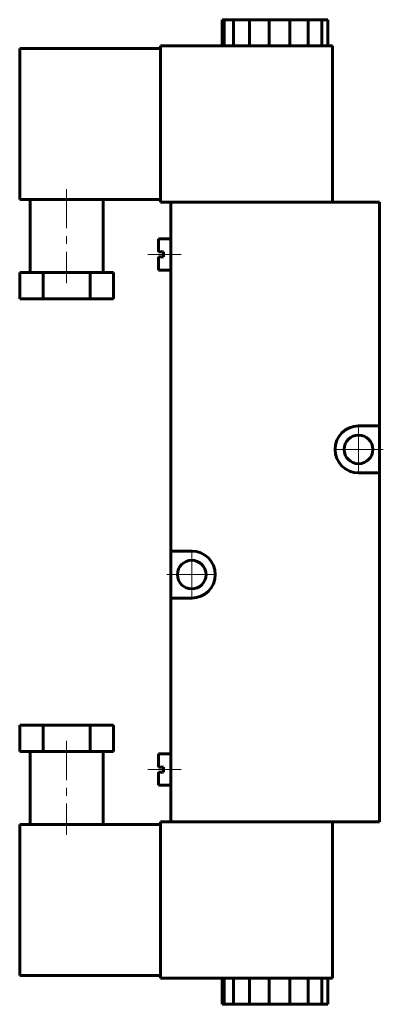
# Model space of a CAD drawing. Header units: millimetres. Extents: x -35 to 35, y -94 to 94.
import ezdxf

# ---------------------------------------------------------------- set-up
doc = ezdxf.new("R2010")
doc.units = ezdxf.units.MM
doc.linetypes.add('K5LT_AXLED', pattern=[12, 7.5, -1.5, 1.5, -1.5])
doc.linetypes.add('K5LT_BASIC', pattern=[0])
doc.layers.add('Системный слой (1)', color=7, linetype='Continuous', true_color=0x6c6c6c)

# ---------------------------------------------------------------- blocks, each defined once
blk = doc.blocks.new('U0')
at = {"layer": 'Системный слой (1)', "color": 30, "linetype": 'K5LT_AXLED', "lineweight": 18, "true_color": 0xff8000}
for q in [(-1.875, -7.25), (-6.625, -12), (2.875, -12), (-1.875, -16.75)]:
    blk.add_line((-1.875, -12), q, dxfattribs=at)
blk = doc.blocks.new('U1')
at = {"layer": 'Системный слой (1)', "color": 30, "linetype": 'K5LT_AXLED', "lineweight": 18, "true_color": 0xff8000}
for q in [(30.125, 16.75), (25.375, 12), (34.875, 12), (30.125, 7.25)]:
    blk.add_line((30.125, 12), q, dxfattribs=at)

msp = doc.modelspace()

# ---------------------------------------------------------------- linework, layer by layer
at = {"layer": 'Системный слой (1)', "color": 143, "linetype": 'K5LT_BASIC', "lineweight": 60, "true_color": 0x33acca}
for p, q in [((3.99, 94.4), (4.33, 94.4)), ((3.99, 89.4), (3.99, 94.4)), ((4.33, 94.4), (6.16, 94.4)), ((4.33, 89.4), (4.33, 94.4)), ((6.16, 94.4), (9.2, 94.4)), ((6.16, 89.4), (6.16, 94.4)), ((9.2, 94.4), (12.99, 94.4)), ((9.2, 89.4), (9.2, 94.4)), ((12.99, 94.4), (16.95, 94.4)), ((12.99, 89.4), (12.99, 94.4)), ((16.95, 94.4), (20.49, 94.4)), ((16.95, 89.4), (16.95, 94.4)), ((20.49, 94.4), (23.05, 94.4)), ((20.49, 89.4), (20.49, 94.4)), ((23.05, 94.4), (24.26, 94.4)), ((23.05, 89.4), (23.05, 94.4)), ((24.26, 89.4), (24.26, 94.4)), ((-7.87, 88.9), (-34.87, 88.9)), ((-34.87, 59.9), (-34.87, 88.9)), ((-7.87, 89.4), (25.12, 89.4)), ((-7.87, 59.4), (-7.87, 89.4)), ((25.12, 59.4), (25.12, 89.4)), ((-7.87, 59.9), (-34.87, 59.9)), ((-32.87, 59.9), (-32.87, 45.9)), ((-18.87, 59.9), (-18.87, 45.9)), ((-7.87, 59.4), (-5.87, 59.4)), ((34.13, 59.4), (-5.87, 59.4)), ((-5.87, 59.4), (-5.87, -7.5)), ((34.13, 59.4), (34.13, 16.5)), ((-8.27, 49.9), (-8.27, 52.4)), ((-5.87, 52.4), (-8.27, 52.4)), ((-7.27, 49.9), (-8.27, 49.9)), ((-7.27, 48.9), (-7.27, 49.9)), ((-8.27, 46.4), (-8.27, 48.9)), ((-7.27, 48.9), (-8.27, 48.9)), ((-34.87, 45.9), (-34.87, 40.9)), ((-30.37, 45.9), (-34.87, 45.9)), ((-21.37, 45.9), (-30.37, 45.9)), ((-30.37, 45.9), (-30.37, 40.9)), ((-21.37, 45.9), (-21.37, 40.9)), ((-16.88, 45.9), (-21.37, 45.9)), ((-16.88, 45.9), (-16.88, 40.9)), ((-5.87, 46.4), (-8.27, 46.4)), ((-30.37, 40.9), (-34.87, 40.9)), ((-21.37, 40.9), (-30.37, 40.9)), ((-16.88, 40.9), (-21.37, 40.9)), ((34.13, 16.5), (30.12, 16.5)), ((34.13, 16.5), (34.13, 7.5)), ((30.12, 7.5), (34.13, 7.5)), ((34.13, 7.5), (34.13, -59.4)), ((-5.87, -16.5), (-5.87, -7.5)), ((-1.87, -7.5), (-5.87, -7.5)), ((-5.87, -16.5), (-5.87, -59.4)), ((-5.87, -16.5), (-1.87, -16.5)), ((-34.87, -45.9), (-34.87, -40.9)), ((-30.37, -40.9), (-34.87, -40.9)), ((-21.37, -40.9), (-30.37, -40.9)), ((-30.37, -45.9), (-30.37, -40.9)), ((-21.37, -45.9), (-21.37, -40.9)), ((-16.88, -40.9), (-21.37, -40.9)), ((-16.88, -45.9), (-16.88, -40.9)), ((-30.37, -45.9), (-34.87, -45.9)), ((-32.87, -59.9), (-32.87, -45.9)), ((-21.37, -45.9), (-30.37, -45.9)), ((-16.88, -45.9), (-21.37, -45.9)), ((-18.87, -59.9), (-18.87, -45.9)), ((-5.87, -46.4), (-8.27, -46.4)), ((-8.27, -46.4), (-8.27, -48.9)), ((-7.27, -48.9), (-8.27, -48.9)), ((-7.27, -48.9), (-7.27, -49.9)), ((-8.27, -49.9), (-8.27, -52.4)), ((-7.27, -49.9), (-8.27, -49.9)), ((-5.87, -52.4), (-8.27, -52.4)), ((-34.87, -59.9), (-34.87, -88.9)), ((-7.87, -59.9), (-34.87, -59.9)), ((-7.87, -59.4), (-5.87, -59.4)), ((-7.87, -59.4), (-7.87, -89.4)), ((34.13, -59.4), (-5.87, -59.4)), ((25.12, -59.4), (25.12, -89.4)), ((-7.87, -88.9), (-34.87, -88.9)), ((-7.87, -89.4), (25.12, -89.4)), ((3.99, -89.4), (3.99, -94.4)), ((4.33, -89.4), (4.33, -94.4)), ((6.16, -89.4), (6.16, -94.4)), ((9.2, -89.4), (9.2, -94.4)), ((12.99, -89.4), (12.99, -94.4)), ((16.95, -89.4), (16.95, -94.4)), ((20.49, -89.4), (20.49, -94.4)), ((23.05, -89.4), (23.05, -94.4)), ((24.26, -89.4), (24.26, -94.4)), ((3.99, -94.4), (4.33, -94.4)), ((4.33, -94.4), (6.16, -94.4)), ((6.16, -94.4), (9.2, -94.4)), ((9.2, -94.4), (12.99, -94.4)), ((12.99, -94.4), (16.95, -94.4)), ((16.95, -94.4), (20.49, -94.4)), ((20.49, -94.4), (23.05, -94.4)), ((23.05, -94.4), (24.26, -94.4))]:
    msp.add_line(p, q, dxfattribs=at)
at = {"layer": 'Системный слой (1)', "color": 30, "linetype": 'K5LT_AXLED', "lineweight": 18, "true_color": 0xff8000}
for p, q in [((-25.87, 61.9), (-25.87, 43.9)), ((-3.88, 49.4), (-10.28, 49.4)), ((-25.87, -43.9), (-25.87, -61.9)), ((-3.88, -49.4), (-10.28, -49.4))]:
    msp.add_line(p, q, dxfattribs=at)
at = {"layer": 'Системный слой (1)', "color": 143, "linetype": 'K5LT_BASIC', "lineweight": 60, "true_color": 0x33acca}
for centre in [(30.12, 12), (-1.87, -12)]:
    msp.add_circle(centre, 2.75, dxfattribs=at)
for centre, start, end in [((30.12, 12), 90, 270), ((-1.87, -12), 270, 90)]:
    msp.add_arc(centre, 4.5, start, end, dxfattribs=at)

# ---------------------------------------------------------------- block references
at = {"layer": 'Системный слой (1)'}
for name in ['U1', 'U0']:
    msp.add_blockref(name, (0, 0), dxfattribs=at)

doc.saveas('drawing.dxf')
